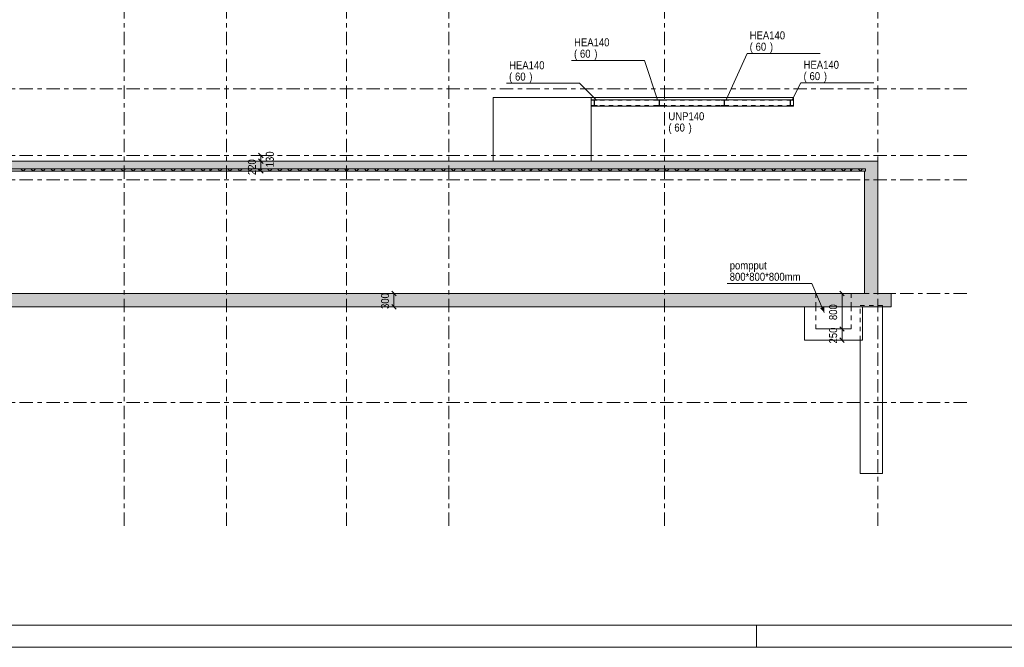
# Model space of a CAD drawing. Header units: millimetres. Extents: x -914 to -73, y -1403 to -809.
# Tile 31 of 79: x -659 to -437, y -1403 to -1262. Entities that reach past the tile are written whole.
import ezdxf

# ---------------------------------------------------------------- set-up
doc = ezdxf.new("R2010")
doc.units = ezdxf.units.MM
for name, pattern in [('XKITLINE00', [0]), ('XKITLINE01', [4, 1, -1, 1, -1]), ('XKITLINE03', [6, 3, -1, 1, -1])]:
    doc.linetypes.add(name, pattern=pattern)
for name, color, linetype, lineweight in [('Offset', 4, 'Continuous', 0), ('Onderdeel', 2, 'Continuous', 0), ('Onderdeel label', 2, 'Continuous', 0), ('Stramien', 4, 'Continuous', 0), ('Tekening kader', 3, 'Continuous', 0), ('Tekst', 7, 'Continuous', 0)]:
    doc.layers.add(name, color=color, linetype=linetype, lineweight=lineweight)
doc.styles.add('ARIAL', font='arial.ttf')

msp = doc.modelspace()

# ---------------------------------------------------------------- hatches: boundary and pattern name
at = {"layer": 'Onderdeel'}
for points in [[(-529.65, -1280.03), (-530.32, -1280.03), (-530.32, -1279.95), (-528.92, -1279.95), (-528.92, -1280.03), (-529.59, -1280.03), (-529.59, -1281.19), (-528.92, -1281.19), (-528.92, -1281.28), (-530.32, -1281.28), (-530.32, -1281.19), (-529.65, -1281.19)], [(-515.02, -1280.03), (-515.69, -1280.03), (-515.69, -1279.95), (-514.29, -1279.95), (-514.29, -1280.03), (-514.96, -1280.03), (-514.96, -1281.19), (-514.29, -1281.19), (-514.29, -1281.28), (-515.69, -1281.28), (-515.69, -1281.19), (-515.02, -1281.19)], [(-500.39, -1280.03), (-501.06, -1280.03), (-501.06, -1279.95), (-499.66, -1279.95), (-499.66, -1280.03), (-500.33, -1280.03), (-500.33, -1281.19), (-499.66, -1281.19), (-499.66, -1281.28), (-501.06, -1281.28), (-501.06, -1281.19), (-500.39, -1281.19)], [(-485.55, -1280.03), (-486.22, -1280.03), (-486.22, -1279.95), (-484.82, -1279.95), (-484.82, -1280.03), (-485.49, -1280.03), (-485.49, -1281.19), (-484.82, -1281.19), (-484.82, -1281.28), (-486.22, -1281.28), (-486.22, -1281.19), (-485.55, -1281.19)], [(-468.81, -1295.95), (-662.32, -1295.95), (-662.32, -1293.75), (-468.81, -1293.75)], [(-465.81, -1323.45), (-468.81, -1323.45), (-468.81, -1293.75), (-465.81, -1293.75)], [(-640.02, -1295.95), (-662.52, -1295.95), (-662.52, -1295.45), (-640.02, -1295.45)], [(-616.02, -1295.95), (-640.02, -1295.95), (-640.02, -1295.45), (-616.02, -1295.45)], [(-592.02, -1295.95), (-616.02, -1295.95), (-616.02, -1295.45), (-592.02, -1295.45)], [(-568.02, -1295.95), (-592.02, -1295.95), (-592.02, -1295.45), (-568.02, -1295.45)], [(-544.02, -1295.95), (-568.02, -1295.95), (-568.02, -1295.45), (-544.02, -1295.45)], [(-520.02, -1295.95), (-544.02, -1295.95), (-544.02, -1295.45), (-520.02, -1295.45)], [(-496.02, -1295.95), (-520.02, -1295.95), (-520.02, -1295.45), (-496.02, -1295.45)], [(-472.02, -1295.95), (-496.02, -1295.95), (-496.02, -1295.45), (-472.02, -1295.45)], [(-468.61, -1295.95), (-472.02, -1295.95), (-472.02, -1295.45), (-468.61, -1295.45)], [(-462.81, -1326.45), (-663.31, -1326.45), (-663.31, -1323.45), (-462.81, -1323.45)]]:
    msp.add_hatch(color=256, dxfattribs=at).paths.add_polyline_path(points, flags=17)
at = {"layer": 'Tekst'}
msp.add_hatch(color=256, dxfattribs=at).paths.add_polyline_path([(-477.88, -1327.73), (-478.83, -1326.78), (-477.91, -1326.39)], flags=17)

# ---------------------------------------------------------------- linework, layer by layer
at = {"layer": 'Offset', "linetype": 'XKITLINE00', "lineweight": 0}
for p, q in [((-602.41, -1292.45), (-606.37, -1292.45)), ((-605.08, -1291.94), (-604.06, -1292.96)), ((-604.57, -1293.75), (-604.57, -1292.45)), ((-575.64, -1293.75), (-606.58, -1293.75)), ((-575.64, -1293.75), (-606.01, -1293.75)), ((-605.08, -1293.24), (-604.06, -1294.26)), ((-605.08, -1293.24), (-604.06, -1294.26)), ((-604.57, -1295.95), (-604.57, -1293.75)), ((-605.02, -1295.95), (-606.58, -1295.95)), ((-605.08, -1295.44), (-604.06, -1296.46)), ((-572.48, -1323.45), (-576.44, -1323.45)), ((-575.15, -1322.94), (-574.13, -1323.96)), ((-574.64, -1326.45), (-574.64, -1323.45)), ((-476.05, -1323.45), (-472.09, -1323.45)), ((-474.4, -1322.94), (-473.38, -1323.96)), ((-473.89, -1331.45), (-473.89, -1323.45)), ((-575.15, -1325.94), (-574.13, -1326.96)), ((-573.56, -1326.45), (-576.65, -1326.45)), ((-474.82, -1331.45), (-472.45, -1331.45)), ((-474.82, -1331.45), (-472.45, -1331.45)), ((-474.4, -1330.94), (-473.38, -1331.96)), ((-474.4, -1330.94), (-473.38, -1331.96)), ((-473.89, -1333.95), (-473.89, -1331.45)), ((-474.82, -1333.95), (-472.45, -1333.95)), ((-474.4, -1333.44), (-473.38, -1334.46))]:
    msp.add_line(p, q, dxfattribs=at)
at = {"layer": 'Offset'}
for p in [(-604.57, -1292.45), (-604.57, -1293.75), (-604.57, -1293.75), (-604.57, -1295.95), (-574.64, -1323.45), (-473.89, -1323.45), (-574.64, -1326.45), (-473.89, -1331.45), (-473.89, -1331.45), (-473.89, -1333.95)]:
    msp.add_point(p, dxfattribs=at)
at = {"layer": 'Onderdeel', "linetype": 'XKITLINE00', "lineweight": 0}
for p, q in [((-552.32, -1293.75), (-552.32, -1279.45)), ((-552.32, -1279.45), (-552.32, -1279.45)), ((-552.32, -1279.45), (-530.32, -1279.45)), ((-530.32, -1279.45), (-530.32, -1279.45)), ((-530.32, -1279.45), (-530.32, -1293.75)), ((-530.32, -1279.95), (-530.32, -1279.45)), ((-484.82, -1279.45), (-530.32, -1279.45)), ((-484.82, -1279.95), (-484.82, -1279.45)), ((-530.32, -1279.95), (-484.82, -1279.95)), ((-530.32, -1280.03), (-530.32, -1279.95)), ((-528.92, -1279.95), (-530.32, -1279.95)), ((-529.65, -1280.03), (-530.32, -1280.03)), ((-530.32, -1281.28), (-530.32, -1281.19)), ((-530.32, -1281.19), (-529.65, -1281.19)), ((-528.92, -1281.28), (-530.32, -1281.28)), ((-484.82, -1281.35), (-530.32, -1281.35)), ((-529.65, -1281.19), (-529.65, -1280.03)), ((-529.59, -1281.19), (-529.59, -1280.03)), ((-529.59, -1280.03), (-528.92, -1280.03)), ((-529.59, -1281.19), (-528.92, -1281.19)), ((-528.92, -1280.03), (-528.92, -1279.95)), ((-528.92, -1281.19), (-528.92, -1281.28)), ((-515.69, -1280.03), (-515.69, -1279.95)), ((-514.29, -1279.95), (-515.69, -1279.95)), ((-515.02, -1280.03), (-515.69, -1280.03)), ((-515.69, -1281.28), (-515.69, -1281.19)), ((-515.69, -1281.19), (-515.02, -1281.19)), ((-514.29, -1281.28), (-515.69, -1281.28)), ((-515.02, -1281.19), (-515.02, -1280.03)), ((-514.96, -1281.19), (-514.96, -1280.03)), ((-514.96, -1280.03), (-514.29, -1280.03)), ((-514.96, -1281.19), (-514.29, -1281.19)), ((-514.29, -1280.03), (-514.29, -1279.95)), ((-514.29, -1281.19), (-514.29, -1281.28)), ((-501.06, -1280.03), (-501.06, -1279.95)), ((-499.66, -1279.95), (-501.06, -1279.95)), ((-500.39, -1280.03), (-501.06, -1280.03)), ((-501.06, -1281.28), (-501.06, -1281.19)), ((-501.06, -1281.19), (-500.39, -1281.19)), ((-499.66, -1281.28), (-501.06, -1281.28)), ((-500.39, -1281.19), (-500.39, -1280.03)), ((-500.33, -1281.19), (-500.33, -1280.03)), ((-500.33, -1280.03), (-499.66, -1280.03)), ((-500.33, -1281.19), (-499.66, -1281.19)), ((-499.66, -1280.03), (-499.66, -1279.95)), ((-499.66, -1281.19), (-499.66, -1281.28)), ((-486.22, -1280.03), (-486.22, -1279.95)), ((-484.82, -1279.95), (-486.22, -1279.95)), ((-485.55, -1280.03), (-486.22, -1280.03)), ((-486.22, -1281.28), (-486.22, -1281.19)), ((-486.22, -1281.19), (-485.55, -1281.19)), ((-484.82, -1281.28), (-486.22, -1281.28)), ((-485.55, -1281.19), (-485.55, -1280.03)), ((-485.49, -1281.19), (-485.49, -1280.03)), ((-485.49, -1280.03), (-484.82, -1280.03)), ((-485.49, -1281.19), (-484.82, -1281.19)), ((-484.82, -1280.03), (-484.82, -1279.95)), ((-484.82, -1280.03), (-484.82, -1281.19)), ((-484.82, -1281.19), (-484.82, -1281.28)), ((-484.82, -1281.28), (-484.82, -1281.35)), ((-662.32, -1293.75), (-468.81, -1293.75)), ((-552.32, -1293.75), (-552.32, -1293.75)), ((-530.32, -1293.75), (-552.32, -1293.75)), ((-530.32, -1293.75), (-530.32, -1293.75)), ((-468.81, -1293.75), (-465.81, -1293.75)), ((-465.81, -1293.75), (-465.81, -1323.45)), ((-662.52, -1295.45), (-640.02, -1295.45)), ((-640.02, -1295.95), (-662.52, -1295.95)), ((-468.81, -1295.95), (-662.32, -1295.95)), ((-658.03, -1295.95), (-658.53, -1295.45)), ((-658.03, -1295.95), (-657.53, -1295.45)), ((-655.78, -1295.95), (-656.28, -1295.45)), ((-655.78, -1295.95), (-655.28, -1295.45)), ((-653.54, -1295.95), (-654.04, -1295.45)), ((-653.54, -1295.95), (-653.04, -1295.45)), ((-651.29, -1295.95), (-651.79, -1295.45)), ((-651.29, -1295.95), (-650.79, -1295.45)), ((-649.05, -1295.95), (-649.55, -1295.45)), ((-649.05, -1295.95), (-648.55, -1295.45)), ((-646.8, -1295.95), (-647.3, -1295.45)), ((-646.8, -1295.95), (-646.3, -1295.45)), ((-644.56, -1295.95), (-645.06, -1295.45)), ((-644.56, -1295.95), (-644.06, -1295.45)), ((-642.31, -1295.95), (-642.81, -1295.45)), ((-642.31, -1295.95), (-641.81, -1295.45)), ((-640.07, -1295.95), (-640.57, -1295.45)), ((-640.02, -1295.95), (-639.52, -1295.45)), ((-640.02, -1295.95), (-640.02, -1295.45)), ((-640.02, -1295.45), (-616.02, -1295.45)), ((-640.02, -1295.45), (-640.02, -1295.95)), ((-616.02, -1295.95), (-640.02, -1295.95)), ((-637.77, -1295.95), (-638.27, -1295.45)), ((-637.77, -1295.95), (-637.27, -1295.45)), ((-635.53, -1295.95), (-636.03, -1295.45)), ((-635.53, -1295.95), (-635.03, -1295.45)), ((-633.28, -1295.95), (-633.78, -1295.45)), ((-633.28, -1295.95), (-632.78, -1295.45)), ((-631.04, -1295.95), (-631.54, -1295.45)), ((-631.04, -1295.95), (-630.54, -1295.45)), ((-628.79, -1295.95), (-629.29, -1295.45)), ((-628.79, -1295.95), (-628.29, -1295.45)), ((-626.55, -1295.95), (-627.05, -1295.45)), ((-626.55, -1295.95), (-626.05, -1295.45)), ((-624.3, -1295.95), (-624.8, -1295.45)), ((-624.3, -1295.95), (-623.8, -1295.45)), ((-622.06, -1295.95), (-622.56, -1295.45)), ((-622.06, -1295.95), (-621.56, -1295.45)), ((-619.81, -1295.95), (-620.31, -1295.45)), ((-619.81, -1295.95), (-619.31, -1295.45)), ((-617.57, -1295.95), (-618.07, -1295.45)), ((-617.57, -1295.95), (-617.07, -1295.45)), ((-616.02, -1295.95), (-615.52, -1295.45)), ((-616.02, -1295.95), (-616.02, -1295.45)), ((-616.02, -1295.45), (-592.02, -1295.45)), ((-616.02, -1295.45), (-616.02, -1295.95)), ((-592.02, -1295.95), (-616.02, -1295.95)), ((-613.77, -1295.95), (-614.27, -1295.45)), ((-613.77, -1295.95), (-613.27, -1295.45)), ((-611.53, -1295.95), (-612.03, -1295.45)), ((-611.53, -1295.95), (-611.03, -1295.45)), ((-609.28, -1295.95), (-609.78, -1295.45)), ((-609.28, -1295.95), (-608.78, -1295.45)), ((-607.04, -1295.95), (-607.54, -1295.45)), ((-607.04, -1295.95), (-606.54, -1295.45)), ((-604.79, -1295.95), (-605.29, -1295.45)), ((-604.79, -1295.95), (-604.29, -1295.45)), ((-602.55, -1295.95), (-603.05, -1295.45)), ((-602.55, -1295.95), (-602.05, -1295.45)), ((-600.3, -1295.95), (-600.8, -1295.45)), ((-600.3, -1295.95), (-599.8, -1295.45)), ((-598.06, -1295.95), (-598.56, -1295.45)), ((-598.06, -1295.95), (-597.56, -1295.45)), ((-595.81, -1295.95), (-596.31, -1295.45)), ((-595.81, -1295.95), (-595.31, -1295.45)), ((-593.57, -1295.95), (-594.07, -1295.45)), ((-593.57, -1295.95), (-593.07, -1295.45)), ((-592.02, -1295.95), (-591.52, -1295.45)), ((-592.02, -1295.95), (-592.02, -1295.45)), ((-592.02, -1295.45), (-568.02, -1295.45)), ((-592.02, -1295.45), (-592.02, -1295.95)), ((-568.02, -1295.95), (-592.02, -1295.95)), ((-589.77, -1295.95), (-590.27, -1295.45)), ((-589.77, -1295.95), (-589.27, -1295.45)), ((-587.53, -1295.95), (-588.03, -1295.45)), ((-587.53, -1295.95), (-587.03, -1295.45)), ((-585.28, -1295.95), (-585.78, -1295.45)), ((-585.28, -1295.95), (-584.78, -1295.45)), ((-583.04, -1295.95), (-583.54, -1295.45)), ((-583.04, -1295.95), (-582.54, -1295.45)), ((-580.79, -1295.95), (-581.29, -1295.45)), ((-580.79, -1295.95), (-580.29, -1295.45)), ((-578.55, -1295.95), (-579.05, -1295.45)), ((-578.55, -1295.95), (-578.05, -1295.45)), ((-576.3, -1295.95), (-576.8, -1295.45)), ((-576.3, -1295.95), (-575.8, -1295.45)), ((-574.06, -1295.95), (-574.56, -1295.45)), ((-574.06, -1295.95), (-573.56, -1295.45)), ((-571.81, -1295.95), (-572.31, -1295.45)), ((-571.81, -1295.95), (-571.31, -1295.45)), ((-569.57, -1295.95), (-570.07, -1295.45)), ((-569.57, -1295.95), (-569.07, -1295.45)), ((-568.02, -1295.95), (-567.52, -1295.45)), ((-568.02, -1295.95), (-568.02, -1295.45)), ((-568.02, -1295.45), (-544.02, -1295.45)), ((-568.02, -1295.45), (-568.02, -1295.95)), ((-544.02, -1295.95), (-568.02, -1295.95)), ((-565.77, -1295.95), (-566.27, -1295.45)), ((-565.77, -1295.95), (-565.27, -1295.45)), ((-563.53, -1295.95), (-564.03, -1295.45)), ((-563.53, -1295.95), (-563.03, -1295.45)), ((-561.28, -1295.95), (-561.78, -1295.45)), ((-561.28, -1295.95), (-560.78, -1295.45)), ((-559.04, -1295.95), (-559.54, -1295.45)), ((-559.04, -1295.95), (-558.54, -1295.45)), ((-556.79, -1295.95), (-557.29, -1295.45)), ((-556.79, -1295.95), (-556.29, -1295.45)), ((-554.55, -1295.95), (-555.05, -1295.45)), ((-554.55, -1295.95), (-554.05, -1295.45)), ((-552.3, -1295.95), (-552.8, -1295.45)), ((-552.3, -1295.95), (-551.8, -1295.45)), ((-550.06, -1295.95), (-550.56, -1295.45)), ((-550.06, -1295.95), (-549.56, -1295.45)), ((-547.81, -1295.95), (-548.31, -1295.45)), ((-547.81, -1295.95), (-547.31, -1295.45)), ((-545.57, -1295.95), (-546.07, -1295.45)), ((-545.57, -1295.95), (-545.07, -1295.45)), ((-544.02, -1295.95), (-543.52, -1295.45)), ((-544.02, -1295.45), (-544.02, -1295.95)), ((-544.02, -1295.95), (-544.02, -1295.45)), ((-544.02, -1295.45), (-520.02, -1295.45)), ((-520.02, -1295.95), (-544.02, -1295.95)), ((-541.77, -1295.95), (-542.27, -1295.45)), ((-541.77, -1295.95), (-541.27, -1295.45)), ((-539.53, -1295.95), (-540.03, -1295.45)), ((-539.53, -1295.95), (-539.03, -1295.45)), ((-537.28, -1295.95), (-537.78, -1295.45)), ((-537.28, -1295.95), (-536.78, -1295.45)), ((-535.04, -1295.95), (-535.54, -1295.45)), ((-535.04, -1295.95), (-534.54, -1295.45)), ((-532.79, -1295.95), (-533.29, -1295.45)), ((-532.79, -1295.95), (-532.29, -1295.45)), ((-530.55, -1295.95), (-531.05, -1295.45)), ((-530.55, -1295.95), (-530.05, -1295.45)), ((-528.3, -1295.95), (-528.8, -1295.45)), ((-528.3, -1295.95), (-527.8, -1295.45)), ((-526.06, -1295.95), (-526.56, -1295.45)), ((-526.06, -1295.95), (-525.56, -1295.45)), ((-523.81, -1295.95), (-524.31, -1295.45)), ((-523.81, -1295.95), (-523.31, -1295.45)), ((-521.57, -1295.95), (-522.07, -1295.45)), ((-521.57, -1295.95), (-521.07, -1295.45)), ((-520.02, -1295.95), (-519.52, -1295.45)), ((-520.02, -1295.95), (-520.02, -1295.45)), ((-520.02, -1295.45), (-496.02, -1295.45)), ((-520.02, -1295.45), (-520.02, -1295.95)), ((-496.02, -1295.95), (-520.02, -1295.95)), ((-517.77, -1295.95), (-518.27, -1295.45)), ((-517.77, -1295.95), (-517.27, -1295.45)), ((-515.53, -1295.95), (-516.03, -1295.45)), ((-515.53, -1295.95), (-515.03, -1295.45)), ((-513.28, -1295.95), (-513.78, -1295.45)), ((-513.28, -1295.95), (-512.78, -1295.45)), ((-511.04, -1295.95), (-511.54, -1295.45)), ((-511.04, -1295.95), (-510.54, -1295.45)), ((-508.79, -1295.95), (-509.29, -1295.45)), ((-508.79, -1295.95), (-508.29, -1295.45)), ((-506.55, -1295.95), (-507.05, -1295.45)), ((-506.55, -1295.95), (-506.05, -1295.45)), ((-504.3, -1295.95), (-504.8, -1295.45)), ((-504.3, -1295.95), (-503.8, -1295.45)), ((-502.06, -1295.95), (-502.56, -1295.45)), ((-502.06, -1295.95), (-501.56, -1295.45)), ((-499.81, -1295.95), (-500.31, -1295.45)), ((-499.81, -1295.95), (-499.31, -1295.45)), ((-497.57, -1295.95), (-498.07, -1295.45)), ((-497.57, -1295.95), (-497.07, -1295.45)), ((-496.02, -1295.95), (-495.52, -1295.45)), ((-496.02, -1295.95), (-496.02, -1295.45)), ((-496.02, -1295.45), (-472.02, -1295.45)), ((-496.02, -1295.45), (-496.02, -1295.95)), ((-472.02, -1295.95), (-496.02, -1295.95)), ((-493.77, -1295.95), (-494.27, -1295.45)), ((-493.77, -1295.95), (-493.27, -1295.45)), ((-491.53, -1295.95), (-492.03, -1295.45)), ((-491.53, -1295.95), (-491.03, -1295.45)), ((-489.28, -1295.95), (-489.78, -1295.45)), ((-489.28, -1295.95), (-488.78, -1295.45)), ((-487.04, -1295.95), (-487.54, -1295.45)), ((-487.04, -1295.95), (-486.54, -1295.45)), ((-484.79, -1295.95), (-485.29, -1295.45)), ((-484.79, -1295.95), (-484.29, -1295.45)), ((-482.55, -1295.95), (-483.05, -1295.45)), ((-482.55, -1295.95), (-482.05, -1295.45)), ((-480.3, -1295.95), (-480.8, -1295.45)), ((-480.3, -1295.95), (-479.8, -1295.45)), ((-478.06, -1295.95), (-478.56, -1295.45)), ((-478.06, -1295.95), (-477.56, -1295.45)), ((-475.81, -1295.95), (-476.31, -1295.45)), ((-475.81, -1295.95), (-475.31, -1295.45)), ((-473.57, -1295.95), (-474.07, -1295.45)), ((-473.57, -1295.95), (-473.07, -1295.45)), ((-472.02, -1295.95), (-471.52, -1295.45)), ((-472.02, -1295.95), (-472.02, -1295.45)), ((-472.02, -1295.45), (-468.61, -1295.45)), ((-472.02, -1295.45), (-472.02, -1295.95)), ((-472.02, -1295.95), (-468.61, -1295.95)), ((-469.77, -1295.95), (-470.27, -1295.45)), ((-469.77, -1295.95), (-469.27, -1295.45)), ((-468.81, -1295.95), (-468.81, -1323.45)), ((-468.61, -1295.45), (-468.61, -1295.95)), ((-468.61, -1295.95), (-468.61, -1295.95)), ((-662.32, -1323.45), (-468.81, -1323.45)), ((-462.81, -1323.45), (-465.81, -1323.45)), ((-462.81, -1323.45), (-462.81, -1323.45)), ((-462.81, -1323.45), (-462.81, -1326.45)), ((-462.81, -1326.45), (-661.82, -1326.45)), ((-482.32, -1331.45), (-482.32, -1326.45)), ((-469.32, -1326.45), (-469.32, -1331.45)), ((-464.81, -1363.95), (-464.81, -1326.45)), ((-482.32, -1333.95), (-482.32, -1331.45)), ((-469.32, -1333.95), (-469.32, -1331.45)), ((-482.32, -1333.95), (-469.32, -1333.95)), ((-469.81, -1363.95), (-469.81, -1333.95)), ((-469.81, -1363.95), (-464.81, -1363.95))]:
    msp.add_line(p, q, dxfattribs=at)
at = {"layer": 'Onderdeel', "linetype": 'XKITLINE01', "lineweight": 0}
for p, q in [((-552.32, -1293.75), (-552.32, -1279.45)), ((-530.32, -1293.75), (-530.32, -1279.45)), ((-530.32, -1279.45), (-530.32, -1279.45)), ((-530.32, -1279.45), (-530.32, -1279.95)), ((-530.32, -1279.95), (-530.32, -1281.35)), ((-484.82, -1279.95), (-530.32, -1279.95)), ((-530.32, -1280.03), (-530.32, -1279.95)), ((-530.32, -1280.02), (-484.82, -1280.02)), ((-530.32, -1280.06), (-484.82, -1280.06)), ((-530.32, -1281.35), (-530.32, -1281.19)), ((-530.32, -1281.28), (-530.32, -1281.19)), ((-530.32, -1281.23), (-484.82, -1281.23)), ((-530.32, -1281.27), (-484.82, -1281.27)), ((-530.32, -1281.35), (-530.32, -1281.35)), ((-530.32, -1281.35), (-530.32, -1281.35)), ((-529.65, -1281.19), (-529.65, -1280.03)), ((-529.59, -1280.03), (-529.59, -1281.19)), ((-528.92, -1280.03), (-528.92, -1279.95)), ((-528.92, -1281.19), (-528.92, -1281.28)), ((-515.69, -1280.03), (-515.69, -1279.95)), ((-515.69, -1281.28), (-515.69, -1281.19)), ((-515.02, -1281.19), (-515.02, -1280.03)), ((-514.96, -1280.03), (-514.96, -1281.19)), ((-514.29, -1280.03), (-514.29, -1279.95)), ((-514.29, -1281.19), (-514.29, -1281.28)), ((-501.06, -1280.03), (-501.06, -1279.95)), ((-501.06, -1281.28), (-501.06, -1281.19)), ((-500.39, -1281.19), (-500.39, -1280.03)), ((-500.33, -1280.03), (-500.33, -1281.19)), ((-499.66, -1280.03), (-499.66, -1279.95)), ((-499.66, -1281.19), (-499.66, -1281.28)), ((-486.22, -1280.03), (-486.22, -1279.95)), ((-486.22, -1281.28), (-486.22, -1281.19)), ((-485.55, -1281.19), (-485.55, -1280.03)), ((-485.49, -1280.03), (-485.49, -1281.19)), ((-484.82, -1279.95), (-484.82, -1280.03)), ((-484.82, -1280.03), (-484.82, -1279.95)), ((-484.82, -1281.19), (-484.82, -1281.28)), ((-484.82, -1281.19), (-484.82, -1281.28)), ((-530.32, -1293.75), (-530.32, -1293.75)), ((-479.82, -1326.45), (-479.82, -1323.45)), ((-471.82, -1323.45), (-471.82, -1326.45)), ((-471.82, -1326.45), (-471.82, -1323.45)), ((-469.81, -1333.95), (-469.81, -1326.15)), ((-464.81, -1326.15), (-469.81, -1326.15)), ((-464.81, -1326.45), (-464.81, -1326.15)), ((-482.32, -1326.45), (-479.82, -1326.45)), ((-479.82, -1331.45), (-479.82, -1326.45)), ((-479.82, -1326.45), (-471.82, -1326.45)), ((-479.82, -1326.45), (-471.82, -1326.45)), ((-479.82, -1326.45), (-479.82, -1331.45)), ((-479.82, -1326.45), (-479.82, -1331.45)), ((-471.82, -1326.45), (-471.82, -1331.45)), ((-469.32, -1326.45), (-471.82, -1326.45)), ((-471.82, -1326.45), (-471.82, -1331.45)), ((-471.82, -1326.45), (-471.82, -1331.45)), ((-482.32, -1333.95), (-482.32, -1331.45)), ((-479.82, -1331.45), (-471.82, -1331.45)), ((-471.82, -1331.45), (-479.82, -1331.45)), ((-479.82, -1331.45), (-471.82, -1331.45))]:
    msp.add_line(p, q, dxfattribs=at)
at = {"layer": 'Onderdeel label', "linetype": 'XKITLINE00', "lineweight": 0}
for p, q in [((-499.94, -1279.95), (-495.26, -1269.51)), ((-495.26, -1269.51), (-478.83, -1269.51)), ((-534.75, -1271.08), (-518.32, -1271.08)), ((-515.41, -1279.95), (-518.32, -1271.08)), ((-549.36, -1276.23), (-532.92, -1276.23)), ((-529.2, -1279.95), (-532.92, -1276.23)), ((-485.1, -1279.95), (-483.14, -1276.12)), ((-483.14, -1276.12), (-466.71, -1276.12))]:
    msp.add_line(p, q, dxfattribs=at)
at = {"layer": 'Stramien', "linetype": 'XKITLINE03', "lineweight": 0}
for p, q in [((-635.31, -1375.7), (-635.31, -1147.95)), ((-612.31, -1375.7), (-612.31, -1147.95)), ((-585.31, -1375.7), (-585.31, -1147.95)), ((-562.31, -1375.7), (-562.31, -1147.95)), ((-513.81, -1375.7), (-513.81, -1147.95)), ((-465.81, -1375.7), (-465.81, -1147.95)), ((-880.81, -1277.45), (-445.81, -1277.45)), ((-880.81, -1292.45), (-445.81, -1292.45)), ((-880.81, -1297.95), (-445.81, -1297.95)), ((-880.81, -1323.45), (-445.81, -1323.45)), ((-880.81, -1347.95), (-445.81, -1347.95))]:
    msp.add_line(p, q, dxfattribs=at)
at = {"layer": 'Tekening kader', "linetype": 'XKITLINE00', "lineweight": 0}
for p, q in [((-909.15, -1397.98), (-78.15, -1397.98)), ((-493.15, -1402.98), (-493.15, -1397.98)), ((-914.15, -1402.98), (-73.15, -1402.98))]:
    msp.add_line(p, q, dxfattribs=at)
at = {"layer": 'Tekst', "linetype": 'XKITLINE00', "lineweight": 0}
for p in [(-499.75, -1321.21), (-477.88, -1327.73)]:
    msp.add_line(p, (-480.67, -1321.21), dxfattribs=at)

# ---------------------------------------------------------------- texts
at = {"layer": 'Offset', "style": 'ARIAL', "width": 0.85}
for s, p in [('130', (-601.66, -1295.1)), ('220', (-605.68, -1296.85)), ('300', (-575.75, -1326.95)), ('800', (-475, -1329.45)), ('250', (-475, -1334.7))]:
    msp.add_text(s, height=1.8, rotation=90.0002, dxfattribs=at).set_placement(p)
at = {"layer": 'Onderdeel label', "style": 'ARIAL', "width": 0.85}
for s, p in [('HEA140', (-534.15, -1267.93)), ('HEA140', (-494.66, -1266.36)), ('(', (-534.15, -1270.48)), (')', (-529.6, -1270.48)), ('(', (-494.66, -1268.91)), ('60', (-493.32, -1268.91)), (')', (-490.11, -1268.91)), ('60', (-532.82, -1270.48)), ('HEA140', (-548.76, -1273.08)), ('HEA140', (-482.54, -1272.97)), ('(', (-548.76, -1275.63)), ('60', (-547.42, -1275.63)), (')', (-544.21, -1275.63)), ('(', (-482.54, -1275.52)), ('60', (-481.2, -1275.52)), (')', (-477.99, -1275.52)), ('UNP140', (-512.94, -1284.53)), ('(', (-512.94, -1287.08)), ('60', (-511.6, -1287.08)), (')', (-508.39, -1287.08))]:
    msp.add_text(s, height=1.8, dxfattribs=at).set_placement(p)
at = {"layer": 'Tekst', "style": 'ARIAL', "width": 0.85}
for s, p in [('pompput', (-499.15, -1318.06)), ('800*800*800mm', (-499.15, -1320.61))]:
    msp.add_text(s, height=1.8, dxfattribs=at).set_placement(p)

doc.saveas('drawing.dxf')
